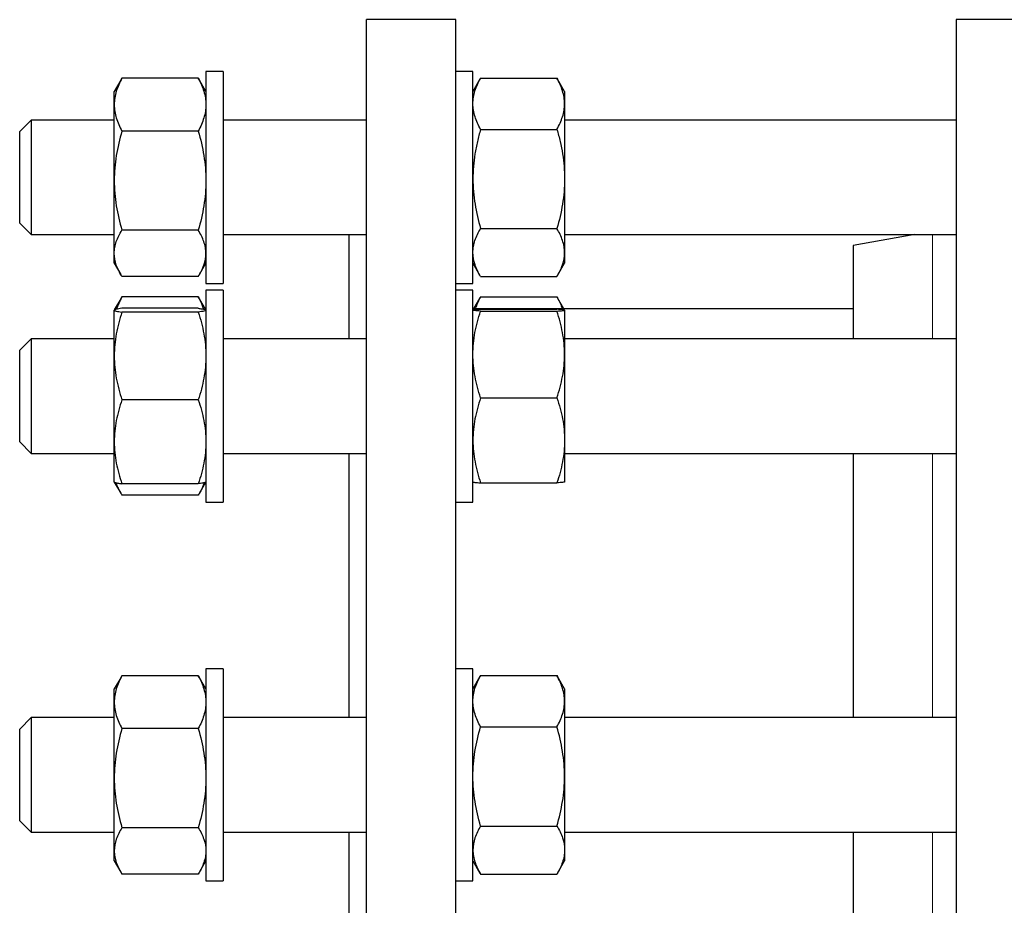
# Model space of a CAD drawing. Header units: millimetres. Extents: x 16 to 817, y 38 to 823.
# Tile 7 of 9: x 457 to 629, y 660 to 815. Entities that reach past the tile are written whole.
import ezdxf

# ---------------------------------------------------------------- set-up
doc = ezdxf.new("R2010")
doc.units = ezdxf.units.MM

msp = doc.modelspace()

# ---------------------------------------------------------------- linework, layer by layer
at = {"color": 7, "linetype": 'Continuous', "lineweight": 25}
for p, q in [((532.95, 814.51), (517.35, 814.51)), ((517.35, 474.51), (517.35, 814.51)), ((532.95, 474.51), (532.95, 814.51)), ((632.29, 814.51), (620.29, 814.51)), ((620.29, 814.51), (620.29, 474.51)), ((474.49, 803.94), (474.69, 804.29)), ((488.01, 804.29), (474.69, 804.29)), ((488.21, 803.94), (488.01, 804.29)), ((492.35, 805.48), (489.35, 805.48)), ((489.35, 805.48), (489.35, 768.48)), ((492.35, 805.48), (492.35, 768.48)), ((535.95, 805.48), (532.95, 805.48)), ((535.95, 789.41), (535.95, 805.48)), ((537.29, 804.3), (537.19, 804.12)), ((537.29, 804.3), (550.61, 804.3)), ((550.61, 804.3), (550.71, 804.12)), ((474.48, 803.94), (473.35, 801.98)), ((489.35, 801.98), (488.21, 803.94)), ((537.18, 804.12), (535.95, 801.98)), ((551.95, 801.98), (550.71, 804.12)), ((473.35, 799.68), (473.35, 801.98)), ((551.95, 801.98), (551.95, 799.83)), ((473.35, 786.41), (473.35, 799.68)), ((551.95, 799.83), (551.95, 786.7)), ((458.85, 796.98), (456.85, 794.98)), ((473.35, 796.98), (458.85, 796.98)), ((458.85, 796.98), (458.85, 776.98)), ((517.35, 796.98), (492.35, 796.98)), ((620.29, 796.98), (551.95, 796.98)), ((456.85, 794.98), (456.85, 794.98)), ((456.85, 778.98), (456.85, 794.98)), ((488.01, 795.06), (474.69, 795.06)), ((537.29, 795.36), (550.61, 795.36)), ((535.95, 768.48), (535.95, 789.41)), ((473.35, 773.71), (473.35, 786.41)), ((551.95, 786.7), (551.95, 773.85)), ((456.85, 778.98), (458.85, 776.98)), ((458.85, 776.98), (473.35, 776.98)), ((488.01, 777.76), (474.69, 777.76)), ((492.35, 776.98), (517.35, 776.98)), ((514.35, 758.8), (514.35, 776.98)), ((537.29, 778.04), (550.61, 778.04)), ((551.95, 776.98), (620.28, 776.98)), ((613.06, 776.98), (602.29, 775.08)), ((602.29, 775.08), (602.29, 758.8)), ((473.35, 771.98), (473.35, 773.71)), ((551.95, 773.85), (551.95, 771.98)), ((473.35, 771.98), (474.48, 770.02)), ((488.22, 770.02), (489.35, 771.98)), ((535.95, 771.98), (537.18, 769.84)), ((550.71, 769.84), (551.95, 771.98)), ((488.01, 769.67), (474.69, 769.67)), ((489.35, 768.48), (492.35, 768.48)), ((532.95, 768.48), (535.95, 768.48)), ((537.29, 769.66), (550.61, 769.66)), ((492.35, 767.3), (489.35, 767.3)), ((489.35, 767.3), (489.35, 730.3)), ((492.35, 767.3), (492.35, 730.3)), ((535.95, 767.3), (532.95, 767.3)), ((535.95, 741.74), (535.95, 767.3)), ((474.48, 765.77), (473.36, 763.83)), ((474.49, 765.76), (474.69, 766.11)), ((488.01, 766.11), (474.69, 766.11)), ((488.21, 765.76), (488.01, 766.11)), ((489.34, 763.83), (488.21, 765.77)), ((537.18, 765.95), (536.06, 764.01)), ((537.29, 766.12), (537.19, 765.94)), ((537.29, 766.12), (550.61, 766.12)), ((550.61, 766.12), (550.71, 765.94)), ((551.83, 764.01), (550.71, 765.95)), ((473.36, 763.82), (473.35, 763.8)), ((473.35, 763.79), (473.35, 763.8)), ((473.35, 755.8), (473.35, 763.79)), ((488.01, 764.12), (474.69, 764.12)), ((488.01, 763.46), (474.69, 763.46)), ((489.35, 763.8), (489.34, 763.82)), ((602.29, 764.01), (535.95, 764.01)), ((537.29, 763.96), (550.61, 763.96)), ((537.29, 763.64), (550.61, 763.64)), ((551.95, 763.8), (551.95, 756.06)), ((458.85, 758.8), (456.85, 756.8)), ((473.35, 758.8), (458.85, 758.8)), ((458.85, 758.8), (458.85, 757.39)), ((517.35, 758.8), (492.35, 758.8)), ((620.29, 758.8), (551.95, 758.8)), ((456.85, 755.67), (456.85, 756.8)), ((458.85, 757.39), (458.85, 738.8)), ((456.85, 740.8), (456.85, 755.67)), ((473.35, 740.82), (473.35, 755.8)), ((551.95, 756.06), (551.95, 741.06)), ((488.01, 748.15), (474.69, 748.15)), ((537.29, 748.48), (550.61, 748.48)), ((456.85, 740.8), (458.85, 738.8)), ((473.35, 733.8), (473.35, 740.82)), ((535.95, 730.3), (535.95, 741.74)), ((551.95, 741.06), (551.95, 733.81)), ((458.85, 738.8), (473.35, 738.8)), ((492.35, 738.8), (517.35, 738.8)), ((514.35, 692.68), (514.35, 738.8)), ((551.95, 738.8), (620.29, 738.8)), ((602.29, 738.8), (602.29, 692.68)), ((473.35, 733.8), (473.36, 733.79)), ((473.36, 733.79), (474.48, 731.84)), ((488.21, 731.84), (489.34, 733.79)), ((489.34, 733.79), (489.35, 733.8)), ((488.01, 733.49), (474.69, 733.49)), ((537.29, 733.65), (550.61, 733.65)), ((488.01, 731.5), (474.69, 731.5)), ((489.35, 730.3), (492.35, 730.3)), ((532.95, 730.3), (535.95, 730.3)), ((492.35, 701.18), (489.35, 701.18)), ((489.35, 701.18), (489.35, 698.7)), ((492.35, 701.18), (492.35, 698.7)), ((535.95, 701.18), (532.95, 701.18)), ((535.95, 668.01), (535.95, 701.18)), ((474.48, 699.64), (473.35, 697.68)), ((474.49, 699.64), (474.69, 699.99)), ((488.01, 699.99), (474.69, 699.99)), ((488.21, 699.64), (488.01, 699.99)), ((489.35, 697.68), (488.21, 699.64)), ((537.18, 699.82), (535.95, 697.68)), ((537.29, 700), (537.19, 699.82)), ((537.29, 700), (550.61, 700)), ((550.61, 700), (550.71, 699.82)), ((551.95, 697.68), (550.71, 699.82)), ((473.35, 695.38), (473.35, 697.68)), ((489.35, 698.7), (489.35, 664.18)), ((492.35, 698.7), (492.35, 664.18)), ((551.95, 697.68), (551.95, 695.53)), ((473.35, 682.11), (473.35, 695.38)), ((551.95, 695.53), (551.95, 682.4)), ((458.85, 692.68), (456.85, 690.68)), ((473.35, 692.68), (458.85, 692.68)), ((458.85, 692.68), (458.85, 687.55)), ((517.35, 692.68), (492.35, 692.68)), ((620.29, 692.68), (551.95, 692.68)), ((537.29, 691.06), (550.61, 691.06)), ((456.85, 686.58), (456.85, 690.68)), ((488.01, 690.77), (474.69, 690.77)), ((458.85, 687.55), (458.85, 672.68)), ((456.85, 674.68), (456.85, 686.58)), ((551.95, 682.4), (551.95, 669.55)), ((473.35, 669.42), (473.35, 682.11)), ((456.85, 674.68), (458.85, 672.68)), ((537.29, 673.74), (550.61, 673.74)), ((458.85, 672.68), (473.35, 672.68)), ((488.01, 673.46), (474.69, 673.46)), ((492.35, 672.68), (517.35, 672.68)), ((514.35, 616.33), (514.35, 672.68)), ((551.95, 672.68), (620.29, 672.68)), ((602.29, 672.68), (602.29, 616.33)), ((473.35, 667.68), (473.35, 669.42)), ((551.95, 669.55), (551.95, 667.68)), ((473.35, 667.68), (474.48, 665.72)), ((488.21, 665.72), (489.35, 667.68)), ((535.95, 664.18), (535.95, 668.01)), ((535.95, 667.68), (537.18, 665.54)), ((550.71, 665.54), (551.95, 667.68)), ((488.01, 665.37), (474.69, 665.37)), ((537.29, 665.36), (550.61, 665.36)), ((489.35, 664.18), (492.35, 664.18)), ((532.95, 664.18), (535.95, 664.18))]:
    msp.add_line(p, q, dxfattribs=at)
at = {"color": 8, "linetype": 'Continuous', "lineweight": 18}
for p, q in [((616.15, 758.8), (616.15, 776.98)), ((616.15, 692.68), (616.15, 738.8)), ((616.15, 616.33), (616.15, 672.68))]:
    msp.add_line(p, q, dxfattribs=at)
at = {"color": 7, "linetype": 'Continuous', "lineweight": 25}
for points, knots in [([(474.69, 804.29), (474.28, 803.53), (473.94, 802.77), (473.48, 801.24), (473.35, 800.46), (473.35, 799.68)], [0, 0, 0, 0, 0.5, 0.5, 1, 1, 1, 1]), ([(488.01, 804.29), (488.42, 803.53), (488.75, 802.77), (489.22, 801.24), (489.35, 800.46), (489.35, 799.68)], [0, 0, 0, 0, 0.5, 0.5, 1, 1, 1, 1]), ([(535.95, 799.83), (535.95, 800.21), (535.98, 800.59), (536.1, 801.34), (536.19, 801.72), (536.54, 802.83), (536.88, 803.57), (537.29, 804.3)], [0, 0, 0, 0, 0.25, 0.25, 0.5, 0.5, 1, 1, 1, 1]), ([(551.95, 799.83), (551.95, 800.21), (551.92, 800.59), (551.79, 801.34), (551.7, 801.72), (551.35, 802.83), (551.02, 803.57), (550.61, 804.3)], [0, 0, 0, 0, 0.25, 0.25, 0.5, 0.5, 1, 1, 1, 1]), ([(473.35, 799.68), (473.35, 799.28), (473.38, 798.89), (473.5, 798.11), (473.59, 797.73), (473.94, 796.58), (474.28, 795.82), (474.69, 795.06)], [0, 0, 0, 0, 0.25, 0.25, 0.5, 0.5, 1, 1, 1, 1]), ([(489.35, 799.68), (489.35, 799.28), (489.32, 798.89), (489.19, 798.11), (489.1, 797.73), (488.75, 796.58), (488.42, 795.82), (488.01, 795.06)], [0, 0, 0, 0, 0.25, 0.25, 0.5, 0.5, 1, 1, 1, 1]), ([(537.29, 795.36), (536.88, 796.09), (536.54, 796.83), (536.08, 798.32), (535.95, 799.07), (535.95, 799.83)], [0, 0, 0, 0, 0.5, 0.5, 1, 1, 1, 1]), ([(550.61, 795.36), (551.02, 796.09), (551.35, 796.83), (551.82, 798.32), (551.95, 799.07), (551.95, 799.83)], [0, 0, 0, 0, 0.5, 0.5, 1, 1, 1, 1]), ([(474.69, 795.06), (474.28, 793.65), (473.94, 792.22), (473.48, 789.34), (473.35, 787.88), (473.35, 786.41)], [0, 0, 0, 0, 0.5, 0.5, 1, 1, 1, 1]), ([(488.01, 795.06), (488.42, 793.65), (488.75, 792.22), (489.22, 789.34), (489.35, 787.88), (489.35, 786.41)], [0, 0, 0, 0, 0.5, 0.5, 1, 1, 1, 1]), ([(537.29, 795.36), (537.08, 794.66), (536.9, 793.95), (536.57, 792.51), (536.42, 791.79), (536.07, 789.62), (535.95, 788.16), (535.95, 786.7)], [0, 0, 0, 0, 0.25, 0.25, 0.5, 0.5, 1, 1, 1, 1]), ([(550.61, 795.36), (550.81, 794.66), (551, 793.95), (551.33, 792.51), (551.47, 791.79), (551.82, 789.62), (551.95, 788.16), (551.95, 786.7)], [0, 0, 0, 0, 0.25, 0.25, 0.5, 0.5, 1, 1, 1, 1]), ([(473.35, 786.41), (473.35, 785.68), (473.38, 784.94), (473.5, 783.48), (473.59, 782.75), (473.94, 780.59), (474.28, 779.17), (474.69, 777.76)], [0, 0, 0, 0, 0.25, 0.25, 0.5, 0.5, 1, 1, 1, 1]), ([(489.35, 786.41), (489.35, 785.68), (489.32, 784.94), (489.19, 783.48), (489.1, 782.75), (488.75, 780.59), (488.42, 779.17), (488.01, 777.76)], [0, 0, 0, 0, 0.25, 0.25, 0.5, 0.5, 1, 1, 1, 1]), ([(535.95, 786.7), (535.95, 785.97), (535.98, 785.23), (536.1, 783.76), (536.19, 783.03), (536.55, 780.86), (536.88, 779.44), (537.29, 778.04)], [0, 0, 0, 0, 0.25, 0.25, 0.5, 0.5, 1, 1, 1, 1]), ([(551.95, 786.7), (551.95, 785.97), (551.92, 785.23), (551.79, 783.76), (551.7, 783.03), (551.35, 780.86), (551.01, 779.44), (550.61, 778.04)], [0, 0, 0, 0, 0.25, 0.25, 0.5, 0.5, 1, 1, 1, 1]), ([(473.35, 773.71), (473.35, 774.06), (473.38, 774.4), (473.5, 775.09), (473.59, 775.43), (473.95, 776.44), (474.28, 777.1), (474.69, 777.76)], [0, 0, 0, 0, 0.25, 0.25, 0.5, 0.5, 1, 1, 1, 1]), ([(489.35, 773.71), (489.35, 774.06), (489.32, 774.4), (489.19, 775.09), (489.1, 775.43), (488.75, 776.44), (488.41, 777.1), (488.01, 777.76)], [0, 0, 0, 0, 0.25, 0.25, 0.5, 0.5, 1, 1, 1, 1]), ([(535.95, 773.85), (535.95, 774.21), (535.98, 774.57), (536.1, 775.27), (536.19, 775.62), (536.54, 776.67), (536.88, 777.36), (537.29, 778.04)], [0, 0, 0, 0, 0.25, 0.25, 0.5, 0.5, 1, 1, 1, 1]), ([(551.95, 773.85), (551.95, 774.21), (551.92, 774.57), (551.79, 775.27), (551.7, 775.62), (551.35, 776.67), (551.02, 777.36), (550.61, 778.04)], [0, 0, 0, 0, 0.25, 0.25, 0.5, 0.5, 1, 1, 1, 1]), ([(620.28, 776.98), (620.29, 776.98), (620.29, 776.98), (620.29, 776.98), (620.29, 776.98)], [0, 0, 0, 0, 0.165303, 1, 1, 1, 1]), ([(474.69, 769.67), (474.48, 770), (474.3, 770.33), (473.97, 771), (473.82, 771.34), (473.47, 772.35), (473.35, 773.03), (473.35, 773.71)], [0, 0, 0, 0, 0.25, 0.25, 0.5, 0.5, 1, 1, 1, 1]), ([(488.01, 769.67), (488.21, 770), (488.4, 770.33), (488.73, 771), (488.87, 771.34), (489.22, 772.35), (489.35, 773.03), (489.35, 773.71)], [0, 0, 0, 0, 0.25, 0.25, 0.5, 0.5, 1, 1, 1, 1]), ([(537.29, 769.66), (536.88, 770.35), (536.54, 771.04), (536.08, 772.43), (535.95, 773.14), (535.95, 773.85)], [0, 0, 0, 0, 0.5, 0.5, 1, 1, 1, 1]), ([(550.61, 769.66), (551.02, 770.35), (551.35, 771.04), (551.82, 772.43), (551.95, 773.14), (551.95, 773.85)], [0, 0, 0, 0, 0.5, 0.5, 1, 1, 1, 1]), ([(474.69, 766.11), (474.56, 765.86), (474.3, 765.37), (473.99, 764.65), (473.83, 764.18), (473.76, 763.97)], [0, 0, 0, 0, 0.351318, 0.702736, 1, 1, 1, 1]), ([(488.01, 766.11), (488.14, 765.86), (488.4, 765.37), (488.71, 764.65), (488.87, 764.18), (488.94, 763.97)], [0, 0, 0, 0, 0.351318, 0.702736, 1, 1, 1, 1]), ([(537.29, 766.12), (537.19, 765.93), (536.98, 765.56), (536.68, 764.91), (536.46, 764.39), (536.36, 764.06), (536.35, 764.01)], [0, 0, 0, 0, 0.268477, 0.537158, 0.922669, 1, 1, 1, 1]), ([(550.61, 766.12), (550.71, 765.93), (550.91, 765.56), (551.22, 764.91), (551.44, 764.39), (551.53, 764.06), (551.55, 764.01)], [0, 0, 0, 0, 0.268477, 0.537158, 0.922669, 1, 1, 1, 1]), ([(474.69, 764.12), (474.48, 764.1), (474.3, 764.07), (473.97, 764.01), (473.82, 763.99), (473.47, 763.9), (473.35, 763.85), (473.35, 763.79)], [0, 0, 0, 0, 0.25, 0.25, 0.5, 0.5, 1, 1, 1, 1]), ([(473.35, 763.79), (473.35, 763.77), (473.38, 763.74), (473.5, 763.68), (473.59, 763.65), (473.95, 763.57), (474.28, 763.52), (474.69, 763.46)], [0, 0, 0, 0, 0.25, 0.25, 0.5, 0.5, 1, 1, 1, 1]), ([(474.69, 763.46), (474.28, 762.21), (473.94, 760.95), (473.48, 758.4), (473.35, 757.11), (473.35, 755.8)], [0, 0, 0, 0, 0.5, 0.5, 1, 1, 1, 1]), ([(488.01, 764.12), (488.11, 764.11), (488.31, 764.08), (488.62, 764.03), (488.92, 763.98), (489.16, 763.92), (489.29, 763.87), (489.31, 763.84), (489.31, 763.84)], [0, 0, 0, 0, 0.14785, 0.295813, 0.508114, 0.720392, 0.935298, 1, 1, 1, 1]), ([(489.35, 763.79), (489.35, 763.77), (489.32, 763.74), (489.19, 763.68), (489.1, 763.65), (488.75, 763.57), (488.41, 763.52), (488.01, 763.46)], [0, 0, 0, 0, 0.25, 0.25, 0.5, 0.5, 1, 1, 1, 1]), ([(488.01, 763.46), (488.42, 762.21), (488.75, 760.95), (489.22, 758.4), (489.35, 757.11), (489.35, 755.8)], [0, 0, 0, 0, 0.5, 0.5, 1, 1, 1, 1]), ([(535.95, 763.8), (535.95, 763.82), (535.98, 763.83), (536.1, 763.86), (536.19, 763.87), (536.54, 763.91), (536.88, 763.94), (537.29, 763.96)], [0, 0, 0, 0, 0.25, 0.25, 0.5, 0.5, 1, 1, 1, 1]), ([(537.29, 763.64), (536.88, 763.67), (536.54, 763.69), (536.08, 763.75), (535.95, 763.77), (535.95, 763.8)], [0, 0, 0, 0, 0.5, 0.5, 1, 1, 1, 1]), ([(535.95, 756.06), (535.95, 756.7), (535.98, 757.35), (536.1, 758.63), (536.19, 759.26), (536.54, 761.16), (536.88, 762.4), (537.29, 763.64)], [0, 0, 0, 0, 0.25, 0.25, 0.5, 0.5, 1, 1, 1, 1]), ([(551.95, 763.8), (551.95, 763.82), (551.92, 763.83), (551.79, 763.86), (551.7, 763.87), (551.35, 763.91), (551.02, 763.94), (550.61, 763.96)], [0, 0, 0, 0, 0.25, 0.25, 0.5, 0.5, 1, 1, 1, 1]), ([(550.61, 763.64), (551.02, 763.67), (551.35, 763.69), (551.82, 763.75), (551.95, 763.77), (551.95, 763.8)], [0, 0, 0, 0, 0.5, 0.5, 1, 1, 1, 1]), ([(551.95, 756.06), (551.95, 756.7), (551.92, 757.35), (551.79, 758.63), (551.7, 759.26), (551.35, 761.16), (551.02, 762.4), (550.61, 763.64)], [0, 0, 0, 0, 0.25, 0.25, 0.5, 0.5, 1, 1, 1, 1]), ([(473.35, 755.8), (473.35, 755.15), (473.38, 754.5), (473.5, 753.21), (473.59, 752.57), (473.94, 750.66), (474.28, 749.4), (474.69, 748.15)], [0, 0, 0, 0, 0.25, 0.25, 0.5, 0.5, 1, 1, 1, 1]), ([(489.35, 755.8), (489.35, 755.15), (489.32, 754.5), (489.19, 753.21), (489.1, 752.57), (488.75, 750.66), (488.42, 749.4), (488.01, 748.15)], [0, 0, 0, 0, 0.25, 0.25, 0.5, 0.5, 1, 1, 1, 1]), ([(537.29, 748.48), (536.88, 749.72), (536.54, 750.97), (536.08, 753.5), (535.95, 754.77), (535.95, 756.06)], [0, 0, 0, 0, 0.5, 0.5, 1, 1, 1, 1]), ([(550.61, 748.48), (551.02, 749.72), (551.35, 750.97), (551.82, 753.5), (551.95, 754.77), (551.95, 756.06)], [0, 0, 0, 0, 0.5, 0.5, 1, 1, 1, 1]), ([(474.69, 748.15), (474.28, 746.95), (473.94, 745.74), (473.48, 743.3), (473.35, 742.06), (473.35, 740.82)], [0, 0, 0, 0, 0.5, 0.5, 1, 1, 1, 1]), ([(488.01, 748.15), (488.42, 746.95), (488.75, 745.74), (489.22, 743.3), (489.35, 742.06), (489.35, 740.82)], [0, 0, 0, 0, 0.5, 0.5, 1, 1, 1, 1]), ([(537.29, 748.48), (537.08, 747.88), (536.9, 747.27), (536.57, 746.04), (536.42, 745.42), (536.07, 743.56), (535.95, 742.32), (535.95, 741.06)], [0, 0, 0, 0, 0.25, 0.25, 0.5, 0.5, 1, 1, 1, 1]), ([(550.61, 748.48), (550.81, 747.88), (551, 747.27), (551.33, 746.04), (551.47, 745.42), (551.82, 743.56), (551.95, 742.32), (551.95, 741.06)], [0, 0, 0, 0, 0.25, 0.25, 0.5, 0.5, 1, 1, 1, 1]), ([(473.35, 740.82), (473.35, 740.19), (473.38, 739.57), (473.5, 738.33), (473.59, 737.72), (473.94, 735.89), (474.28, 734.68), (474.69, 733.49)], [0, 0, 0, 0, 0.25, 0.25, 0.5, 0.5, 1, 1, 1, 1]), ([(489.35, 740.82), (489.35, 740.19), (489.32, 739.57), (489.19, 738.33), (489.1, 737.72), (488.75, 735.89), (488.42, 734.68), (488.01, 733.49)], [0, 0, 0, 0, 0.25, 0.25, 0.5, 0.5, 1, 1, 1, 1]), ([(535.95, 741.06), (535.95, 740.44), (535.98, 739.81), (536.1, 738.55), (536.19, 737.92), (536.55, 736.06), (536.88, 734.85), (537.29, 733.65)], [0, 0, 0, 0, 0.25, 0.25, 0.5, 0.5, 1, 1, 1, 1]), ([(551.95, 741.06), (551.95, 740.44), (551.92, 739.81), (551.79, 738.55), (551.7, 737.92), (551.35, 736.06), (551.01, 734.85), (550.61, 733.65)], [0, 0, 0, 0, 0.25, 0.25, 0.5, 0.5, 1, 1, 1, 1]), ([(473.36, 733.79), (473.36, 733.79), (473.37, 733.76), (473.46, 733.72), (473.63, 733.66), (473.91, 733.6), (474.26, 733.54), (474.54, 733.51), (474.69, 733.49)], [0, 0, 0, 0, 0.073929, 0.217593, 0.41222, 0.606866, 0.803424, 1, 1, 1, 1]), ([(489.34, 733.79), (489.33, 733.79), (489.32, 733.76), (489.24, 733.72), (489.07, 733.66), (488.79, 733.6), (488.44, 733.54), (488.15, 733.51), (488.01, 733.49)], [0, 0, 0, 0, 0.073929, 0.217593, 0.41222, 0.606866, 0.803424, 1, 1, 1, 1]), ([(535.95, 733.81), (535.95, 733.79), (535.98, 733.78), (536.1, 733.75), (536.19, 733.74), (536.54, 733.7), (536.88, 733.67), (537.29, 733.65)], [0, 0, 0, 0, 0.25, 0.25, 0.5, 0.5, 1, 1, 1, 1]), ([(551.95, 733.81), (551.95, 733.79), (551.92, 733.78), (551.79, 733.75), (551.7, 733.74), (551.35, 733.7), (551.02, 733.67), (550.61, 733.65)], [0, 0, 0, 0, 0.25, 0.25, 0.5, 0.5, 1, 1, 1, 1]), ([(473.66, 733.66), (473.69, 733.56), (473.78, 733.26), (474.01, 732.74), (474.32, 732.11), (474.56, 731.7), (474.69, 731.5)], [0, 0, 0, 0, 0.132309, 0.421476, 0.710775, 1, 1, 1, 1]), ([(489.03, 733.66), (489, 733.56), (488.91, 733.26), (488.69, 732.74), (488.38, 732.11), (488.13, 731.7), (488.01, 731.5)], [0, 0, 0, 0, 0.132309, 0.421476, 0.710775, 1, 1, 1, 1]), ([(474.69, 699.99), (474.48, 699.61), (474.3, 699.24), (473.97, 698.47), (473.82, 698.09), (473.47, 696.93), (473.35, 696.16), (473.35, 695.38)], [0, 0, 0, 0, 0.25, 0.25, 0.5, 0.5, 1, 1, 1, 1]), ([(488.01, 699.99), (488.21, 699.61), (488.4, 699.24), (488.73, 698.47), (488.87, 698.09), (489.22, 696.93), (489.35, 696.16), (489.35, 695.38)], [0, 0, 0, 0, 0.25, 0.25, 0.5, 0.5, 1, 1, 1, 1]), ([(535.95, 695.53), (535.95, 695.91), (535.98, 696.29), (536.1, 697.04), (536.19, 697.42), (536.54, 698.53), (536.88, 699.27), (537.29, 700)], [0, 0, 0, 0, 0.25, 0.25, 0.5, 0.5, 1, 1, 1, 1]), ([(551.95, 695.53), (551.95, 695.91), (551.92, 696.29), (551.79, 697.04), (551.7, 697.42), (551.35, 698.53), (551.02, 699.27), (550.61, 700)], [0, 0, 0, 0, 0.25, 0.25, 0.5, 0.5, 1, 1, 1, 1]), ([(473.35, 695.38), (473.35, 694.99), (473.38, 694.6), (473.5, 693.81), (473.59, 693.42), (473.95, 692.27), (474.28, 691.51), (474.69, 690.77)], [0, 0, 0, 0, 0.25, 0.25, 0.5, 0.5, 1, 1, 1, 1]), ([(489.35, 695.38), (489.35, 694.99), (489.32, 694.6), (489.19, 693.81), (489.1, 693.42), (488.75, 692.27), (488.41, 691.51), (488.01, 690.77)], [0, 0, 0, 0, 0.25, 0.25, 0.5, 0.5, 1, 1, 1, 1]), ([(537.29, 691.06), (536.88, 691.79), (536.54, 692.53), (536.08, 694.02), (535.95, 694.77), (535.95, 695.53)], [0, 0, 0, 0, 0.5, 0.5, 1, 1, 1, 1]), ([(550.61, 691.06), (551.02, 691.79), (551.35, 692.53), (551.82, 694.02), (551.95, 694.77), (551.95, 695.53)], [0, 0, 0, 0, 0.5, 0.5, 1, 1, 1, 1]), ([(535.95, 682.4), (535.95, 683.14), (535.98, 683.88), (536.1, 685.34), (536.19, 686.06), (536.54, 688.22), (536.88, 689.65), (537.29, 691.06)], [0, 0, 0, 0, 0.25, 0.25, 0.5, 0.5, 1, 1, 1, 1]), ([(551.95, 682.4), (551.95, 683.14), (551.92, 683.88), (551.79, 685.34), (551.7, 686.06), (551.35, 688.22), (551.02, 689.65), (550.61, 691.06)], [0, 0, 0, 0, 0.25, 0.25, 0.5, 0.5, 1, 1, 1, 1]), ([(474.69, 690.77), (474.28, 689.35), (473.94, 687.92), (473.48, 685.04), (473.35, 683.59), (473.35, 682.11)], [0, 0, 0, 0, 0.5, 0.5, 1, 1, 1, 1]), ([(488.01, 690.77), (488.42, 689.35), (488.75, 687.92), (489.22, 685.04), (489.35, 683.59), (489.35, 682.11)], [0, 0, 0, 0, 0.5, 0.5, 1, 1, 1, 1]), ([(537.29, 673.74), (536.88, 675.16), (536.54, 676.59), (536.08, 679.47), (535.95, 680.93), (535.95, 682.4)], [0, 0, 0, 0, 0.5, 0.5, 1, 1, 1, 1]), ([(550.61, 673.74), (551.02, 675.16), (551.35, 676.59), (551.82, 679.47), (551.95, 680.93), (551.95, 682.4)], [0, 0, 0, 0, 0.5, 0.5, 1, 1, 1, 1]), ([(473.35, 682.11), (473.35, 681.38), (473.38, 680.64), (473.5, 679.18), (473.59, 678.45), (473.94, 676.29), (474.28, 674.87), (474.69, 673.46)], [0, 0, 0, 0, 0.25, 0.25, 0.5, 0.5, 1, 1, 1, 1]), ([(489.35, 682.11), (489.35, 681.38), (489.32, 680.64), (489.19, 679.18), (489.1, 678.45), (488.75, 676.29), (488.42, 674.87), (488.01, 673.46)], [0, 0, 0, 0, 0.25, 0.25, 0.5, 0.5, 1, 1, 1, 1]), ([(537.29, 673.74), (537.08, 673.4), (536.9, 673.06), (536.57, 672.36), (536.42, 672.02), (536.07, 670.97), (535.95, 670.26), (535.95, 669.55)], [0, 0, 0, 0, 0.25, 0.25, 0.5, 0.5, 1, 1, 1, 1]), ([(550.61, 673.74), (550.81, 673.4), (551, 673.06), (551.33, 672.36), (551.47, 672.02), (551.82, 670.97), (551.95, 670.26), (551.95, 669.55)], [0, 0, 0, 0, 0.25, 0.25, 0.5, 0.5, 1, 1, 1, 1]), ([(474.69, 673.46), (474.28, 672.8), (473.94, 672.13), (473.48, 670.78), (473.35, 670.1), (473.35, 669.42)], [0, 0, 0, 0, 0.5, 0.5, 1, 1, 1, 1]), ([(488.01, 673.46), (488.42, 672.8), (488.75, 672.13), (489.22, 670.78), (489.35, 670.1), (489.35, 669.42)], [0, 0, 0, 0, 0.5, 0.5, 1, 1, 1, 1]), ([(473.35, 669.42), (473.35, 669.07), (473.38, 668.73), (473.5, 668.05), (473.59, 667.71), (473.94, 666.7), (474.28, 666.03), (474.69, 665.37)], [0, 0, 0, 0, 0.25, 0.25, 0.5, 0.5, 1, 1, 1, 1]), ([(489.35, 669.42), (489.35, 669.07), (489.32, 668.73), (489.19, 668.05), (489.1, 667.71), (488.75, 666.7), (488.42, 666.03), (488.01, 665.37)], [0, 0, 0, 0, 0.25, 0.25, 0.5, 0.5, 1, 1, 1, 1]), ([(535.95, 669.55), (535.95, 669.2), (535.98, 668.84), (536.1, 668.13), (536.19, 667.78), (536.55, 666.73), (536.88, 666.04), (537.29, 665.36)], [0, 0, 0, 0, 0.25, 0.25, 0.5, 0.5, 1, 1, 1, 1]), ([(551.95, 669.55), (551.95, 669.2), (551.92, 668.84), (551.79, 668.13), (551.7, 667.78), (551.35, 666.73), (551.01, 666.04), (550.61, 665.36)], [0, 0, 0, 0, 0.25, 0.25, 0.5, 0.5, 1, 1, 1, 1])]:
    msp.add_open_spline(points, degree=3, knots=knots, dxfattribs=at)

doc.saveas('drawing.dxf')
